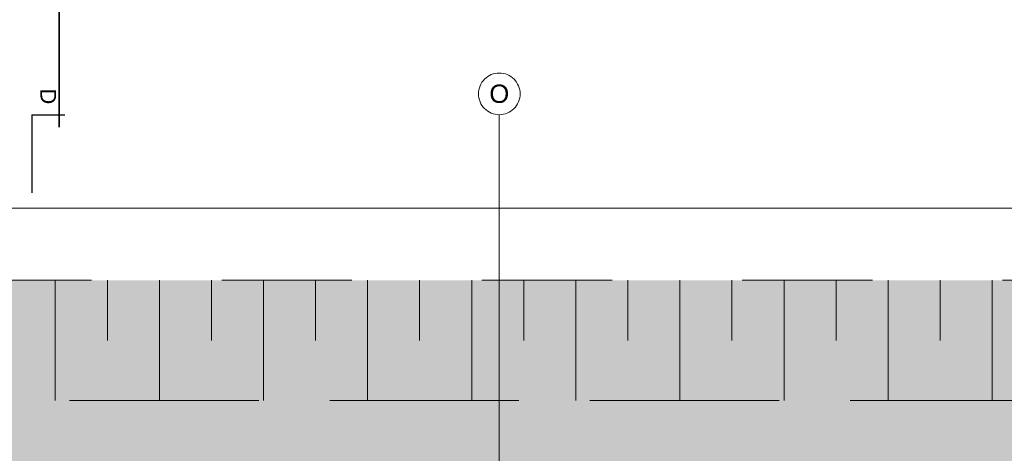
# Model space of a CAD drawing. Header units: metres. Extents: x -3716 to 31, y -1854 to 706.
# Tile 111 of 237: x -1798 to -1680, y 439 to 491. Entities that reach past the tile are written whole.
import ezdxf

# ---------------------------------------------------------------- set-up
doc = ezdxf.new("R2010")
doc.units = ezdxf.units.M
doc.header["$LTSCALE"] = 1.25
doc.header["$PDMODE"] = 1
doc.header["$PDSIZE"] = -2
doc.linetypes.add('Linienart-53', pattern=[5.291531, 3.175, -1.058062, 0.352704, -0.705764])
doc.linetypes.add('VW-01 Strichlinie kurz', pattern=[1.999894, 0.999947, -0.999947])
doc.layers.get('0').update_dxf_attribs({"lineweight": 25})
for name, color, linetype, lineweight in [('30 -32 Gründung-Baugrube', 7, 'VW-01 Strichlinie kurz', 9), ('70 -71 Achsen- 1 Gebäudeachsen', 7, 'Linienart-53', 18), ('70 -72 Beschriftung- 6 Schnittverläufe', 7, 'Linienart-53', 25), ('Keine', 7, 'Continuous', 9)]:
    doc.layers.add(name, color=color, linetype=linetype, lineweight=lineweight)
doc.layers.add('30 -35 Decken- 0 Decken', color=7, linetype='Continuous', lineweight=35, true_color=0x00ee00)
doc.layers.add('70 -76 Bemaßung- 2 Allgemein', color=7, linetype='Continuous', lineweight=5, true_color=0x6666cc)
doc.styles.add('Arial', font='arial.ttf')
doc.dimstyles.new('k+k_klein', dxfattribs={"dimtxt": 1.258608, "dimasz": 1.3255, "dimexe": 1.25, "dimexo": 3.75, "dimgap": 0.125, "dimtad": 1, "dimdec": 3, "dimtxsty": 'Arial', "dimblk": 'VW_SLASH', "dimblk1": 'VW_SLASH', "dimblk2": 'VW_SLASH', "dimcen": 0, "dimdle": 0.625, "dimadec": 3, "dimazin": 0, "dimtfac": 0.75, "dimtdec": 3, "dimtix": 1, "dimtmove": 0, "dimatfit": 0, "dimldrblk": 'VW_FILLEDARROW', "dimfxlon": 1, "dimfrac": 2, "dimtolj": 1, "dimarcsym": 0})
doc.dimstyles.new('SIA_DIN1356', dxfattribs={"dimtxt": 1.258608, "dimasz": 2.80603, "dimexe": 2.5, "dimexo": 3.75, "dimgap": 0.625, "dimtad": 1, "dimdec": 3, "dimtxsty": 'Arial', "dimblk": 'VW_SLASH-1', "dimblk1": 'VW_SLASH-1', "dimblk2": 'VW_SLASH-1', "dimcen": 0, "dimdle": 2.5, "dimadec": 3, "dimazin": 0, "dimtfac": 1, "dimtdec": 3, "dimtix": 1, "dimtmove": 0, "dimatfit": 0, "dimldrblk": 'VW_FILLEDARROW-1', "dimfxl": 1, "dimfrac": 2, "dimtolj": 1, "dimarcsym": 0})

# ---------------------------------------------------------------- blocks, each defined once
blk = doc.blocks.new('Gruppe-20')
at = {"layer": '30 -32 Gründung-Baugrube', "color": 7, "transparency": 33554687}
for p, q in [((-118.886, 2.208), (-118.886, 1.053)), ((-118.386, 2.208), (-118.386, 1.6305)), ((-117.886, 2.208), (-117.886, 1.053)), ((-117.386, 2.208), (-117.386, 1.6305)), ((-116.886, 2.208), (-116.886, 1.053)), ((-116.386, 2.208), (-116.386, 1.6305)), ((-115.886, 2.208), (-115.886, 1.053)), ((-115.386, 2.208), (-115.386, 1.6305)), ((-114.886, 2.208), (-114.886, 1.053)), ((-114.386, 2.208), (-114.386, 1.6305)), ((-113.886, 2.208), (-113.886, 1.053)), ((-113.386, 2.208), (-113.386, 1.6305)), ((-112.886, 2.208), (-112.886, 1.053)), ((-112.386, 2.208), (-112.386, 1.6305)), ((-111.886, 2.208), (-111.886, 1.053)), ((-111.386, 2.208), (-111.386, 1.6305)), ((-110.886, 2.208), (-110.886, 1.053)), ((-110.386, 2.208), (-110.386, 1.6305)), ((-109.886, 2.208), (-109.886, 1.053))]:
    blk.add_line(p, q, dxfattribs=at)
blk = doc.blocks.new('Gruppe-153')
at = {"layer": '30 -32 Gründung-Baugrube', "color": 7, "transparency": 33554687}
blk.add_blockref('Gruppe-20', (0, 0), dxfattribs=at)
blk = doc.blocks.new('VW_SLASH')
at = {"color": 0, "linetype": 'ByBlock', "lineweight": -2, "transparency": 16777216}
blk.add_line((0.4715, 0), (-1, 0), dxfattribs=at)
at = {"color": 0, "lineweight": 5, "transparency": 16777216, "flags": 128}
blk.add_lwpolyline([(0.5004, 0.5004), (-0.5004, -0.5004)], dxfattribs=at)
blk = doc.blocks.new('*D826')
at = {"layer": '70 -76 Bemaßung- 2 Allgemein', "color": 0, "lineweight": -2}
for p, q in [((-146.5259, 6.3049), (-146.5259, 4.15)), ((-71.5461, 4.003), (-71.5461, 4.15)), ((-72.8716, 2.9), (-145.2004, 2.9))]:
    blk.add_line(p, q, dxfattribs=at)
at = {"layer": 'Defpoints', "color": 0}
for p in [(-146.5259, 2.9), (-146.5259, 2.5549), (-71.5461, 0.253)]:
    blk.add_point(p, dxfattribs=at)
at = {"layer": '70 -76 Bemaßung- 2 Allgemein', "color": 0, "lineweight": -2, "xscale": 1.32550048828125, "yscale": 1.32550048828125, "zscale": 1.32550048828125, "rotation": 180}
blk.add_blockref('VW_SLASH', (-146.5259, 2.9), dxfattribs=at)
at = {"layer": '70 -76 Bemaßung- 2 Allgemein', "color": 0, "lineweight": -2, "xscale": 1.32550048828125, "yscale": 1.32550048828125, "zscale": 1.32550048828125}
blk.add_blockref('VW_SLASH', (-71.5461, 2.9), dxfattribs=at)
at = {"layer": '70 -76 Bemaßung- 2 Allgemein', "color": 0, "insert": (-109.036, 2.9831), "char_height": 0.100689, "attachment_point": 5, "style": 'Arial'}
blk.add_mtext('\\A1;74,97\\S98^ ;', dxfattribs=at)
blk = doc.blocks.new('VW_FILLEDARROW')
at = {"linetype": 'Continuous', "lineweight": 0, "transparency": 16777216}
blk.add_hatch(color=0, dxfattribs=at).paths.add_polyline_path([(-2.8289, 0.758), (0, 0), (-2.8289, -0.758)])
at = {"color": 0, "lineweight": 5, "transparency": 16777216, "flags": 128}
blk.add_lwpolyline([(-2.8289, 0.758), (0, 0), (-2.8289, -0.758)], close=True, dxfattribs=at)
blk = doc.blocks.new('Gruppe-522')
at = {"layer": 'Keine', "color": 7, "linetype": 'Continuous', "lineweight": 25, "transparency": 33554687}
blk.add_line((-119.1121, 3.8), (-118.7946, 3.8), dxfattribs=at)
at = {"color": 255, "linetype": 'Continuous', "lineweight": 5, "transparency": 33554687}
blk.add_wipeout([(-119.075, 4.0571), (-119.075, 3.9), (-118.8316, 3.9), (-118.8316, 4.0571)], dxfattribs=at).dxf.layer = 'Keine'
at = {"layer": 'Keine', "color": 7, "transparency": 33554687, "insert": (-118.9533, 3.9), "char_height": 0.151, "attachment_point": 6, "rotation": 270, "line_spacing_factor": 0.970891, "style": 'Arial'}
blk.add_mtext('D', dxfattribs=at)
blk = doc.blocks.new('Gruppe-524')
at = {"layer": '70 -72 Beschriftung- 6 Schnittverläufe', "transparency": 33554687}
blk.add_line((-119.1121, 3.8), (-119.1121, 3.05), dxfattribs=at)
at = {"layer": '70 -72 Beschriftung- 6 Schnittverläufe', "color": 7, "transparency": 33554687}
blk.add_blockref('Gruppe-522', (0, 0), dxfattribs=at)
blk = doc.blocks.new('_Achsen (3D)')
at = {"layer": '70 -71 Achsen- 1 Gebäudeachsen', "transparency": 33554687}
blk.add_line((-114.621, 3.8), (-114.621, -46.172), dxfattribs=at)
at = {"layer": '70 -72 Beschriftung- 6 Schnittverläufe'}
blk.add_blockref('Gruppe-524', (0, 0), dxfattribs=at)
at = {"color": 255, "transparency": 33554687}
blk.add_wipeout([(-114.621, 4.2), (-114.6014, 4.199), (-114.582, 4.1961), (-114.5629, 4.1913), (-114.5445, 4.1847), (-114.5267, 4.1763), (-114.5099, 4.1663), (-114.4941, 4.1546), (-114.4796, 4.1414), (-114.4664, 4.1268), (-114.4547, 4.1111), (-114.4446, 4.0942), (-114.4362, 4.0765), (-114.4296, 4.058), (-114.4248, 4.039), (-114.422, 4.0196), (-114.421, 4), (-114.422, 3.9804), (-114.4248, 3.9609), (-114.4296, 3.9419), (-114.4362, 3.9234), (-114.4446, 3.9057), (-114.4547, 3.8888), (-114.4664, 3.8731), (-114.4796, 3.8585), (-114.4941, 3.8454), (-114.5099, 3.8337), (-114.5267, 3.8236), (-114.5445, 3.8152), (-114.5629, 3.8086), (-114.582, 3.8038), (-114.6014, 3.8009), (-114.621, 3.8), (-114.6406, 3.8009), (-114.66, 3.8038), (-114.6791, 3.8086), (-114.6975, 3.8152), (-114.7153, 3.8236), (-114.7321, 3.8337), (-114.7479, 3.8454), (-114.7624, 3.8585), (-114.7756, 3.8731), (-114.7873, 3.8888), (-114.7974, 3.9057), (-114.8058, 3.9234), (-114.8124, 3.9419), (-114.8172, 3.9609), (-114.82, 3.9804), (-114.821, 4), (-114.82, 4.0196), (-114.8172, 4.039), (-114.8124, 4.058), (-114.8058, 4.0765), (-114.7974, 4.0942), (-114.7873, 4.1111), (-114.7756, 4.1268), (-114.7624, 4.1414), (-114.7479, 4.1546), (-114.7321, 4.1663), (-114.7153, 4.1763), (-114.6975, 4.1847), (-114.6791, 4.1913), (-114.66, 4.1961), (-114.6406, 4.199)], dxfattribs=at).dxf.layer = 'Keine'
at = {"layer": 'Keine', "transparency": 33554687, "flags": 128}
blk.add_lwpolyline([(-114.621, 4.2), (-114.6014, 4.199), (-114.582, 4.1961), (-114.5629, 4.1913), (-114.5445, 4.1847), (-114.5267, 4.1763), (-114.5099, 4.1663), (-114.4941, 4.1546), (-114.4796, 4.1414), (-114.4664, 4.1268), (-114.4547, 4.1111), (-114.4446, 4.0942), (-114.4362, 4.0765), (-114.4296, 4.058), (-114.4248, 4.039), (-114.422, 4.0196), (-114.421, 4), (-114.422, 3.9804), (-114.4248, 3.9609), (-114.4296, 3.9419), (-114.4362, 3.9234), (-114.4446, 3.9057), (-114.4547, 3.8888), (-114.4664, 3.8731), (-114.4796, 3.8585), (-114.4941, 3.8454), (-114.5099, 3.8337), (-114.5267, 3.8236), (-114.5445, 3.8152), (-114.5629, 3.8086), (-114.582, 3.8038), (-114.6014, 3.8009), (-114.621, 3.8), (-114.6406, 3.8009), (-114.66, 3.8038), (-114.6791, 3.8086), (-114.6975, 3.8152), (-114.7153, 3.8236), (-114.7321, 3.8337), (-114.7479, 3.8454), (-114.7624, 3.8585), (-114.7756, 3.8731), (-114.7873, 3.8888), (-114.7974, 3.9057), (-114.8058, 3.9234), (-114.8124, 3.9419), (-114.8172, 3.9609), (-114.82, 3.9804), (-114.821, 4), (-114.82, 4.0196), (-114.8172, 4.039), (-114.8124, 4.058), (-114.8058, 4.0765), (-114.7974, 4.0942), (-114.7873, 4.1111), (-114.7756, 4.1268), (-114.7624, 4.1414), (-114.7479, 4.1546), (-114.7321, 4.1663), (-114.7153, 4.1763), (-114.6975, 4.1847), (-114.6791, 4.1913), (-114.66, 4.1961), (-114.6406, 4.199)], close=True, dxfattribs=at)
at = {"layer": 'Keine', "transparency": 33554687, "insert": (-114.621, 4), "char_height": 0.1762, "attachment_point": 5, "line_spacing_factor": 0.970891, "style": 'Arial'}
blk.add_mtext('O', dxfattribs=at)
blk = doc.blocks.new('VW_SLASH-1')
at = {"color": 0, "linetype": 'ByBlock', "lineweight": -2, "transparency": 16777216}
blk.add_line((0.8909, 0), (-1, 0), dxfattribs=at)
at = {"color": 0, "lineweight": 20, "transparency": 16777216, "flags": 128}
blk.add_lwpolyline([(0.5001, 0.5001), (-0.5001, -0.5001)], dxfattribs=at)
blk = doc.blocks.new('*D1014')
at = {"layer": '30 -35 Decken- 0 Decken', "color": 0, "linetype": 'Continuous', "lineweight": -2}
for p, q in [((-88.627, 16.094), (-88.627, 18.9001)), ((-92.0709, 13.288), (-91.127, 13.288)), ((-88.627, 12.038), (-88.627, 13.288)), ((-91.8209, 12.038), (-91.127, 12.038)), ((-88.627, 9.232), (-88.627, 6.4259))]:
    blk.add_line(p, q, dxfattribs=at)
at = {"layer": 'Defpoints', "color": 0}
for p in [(-88.627, 13.288), (-88.3209, 13.288), (-88.0709, 12.038)]:
    blk.add_point(p, dxfattribs=at)
at = {"layer": '30 -35 Decken- 0 Decken', "color": 0, "lineweight": -2, "xscale": 2.8060302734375, "yscale": 2.8060302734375, "zscale": 2.8060302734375}
for p, rotation in [((-88.627, 13.288), 270), ((-88.627, 12.038), 90)]:
    blk.add_blockref('VW_SLASH-1', p, dxfattribs=dict(at, rotation=rotation))
at = {"layer": '30 -35 Decken- 0 Decken', "color": 0, "lineweight": 9, "insert": (-88.7375, 12.663), "char_height": 0.10069, "attachment_point": 5, "rotation": 90, "style": 'Arial'}
blk.add_mtext('\\A1;1,25', dxfattribs=at)
blk = doc.blocks.new('VW_FILLEDARROW-1')
at = {"linetype": 'Continuous', "lineweight": 0, "transparency": 16777216}
blk.add_hatch(color=0, dxfattribs=at).paths.add_polyline_path([(-1.4144, 0.379), (0, 0), (-1.4144, -0.379)])
at = {"color": 0, "lineweight": 5, "transparency": 16777216, "flags": 128}
blk.add_lwpolyline([(-1.4144, 0.379), (0, 0), (-1.4144, -0.379)], close=True, dxfattribs=at)
blk = doc.blocks.new('Gruppe-519')
at = {"layer": '70 -76 Bemaßung- 2 Allgemein'}
dim = blk.add_linear_dim(base=(-146.52586, 2.89996), p1=(-71.54606, 0.25296), p2=(-146.52586, 2.55488), text='74,97\\S98^ ;', dimstyle='k+k_klein', override={"dimtxt": 0.100689, "dimgap": 0.005, "dimdec": 4, "dimpost": '<>', "dimtxsty": 'Arial', "dimtmove": 2}, dxfattribs=at)
dim.commit()
dim.dimension.update_dxf_attribs({"geometry": '*D826', "text_midpoint": (-109.03596, 2.98306)})
blk = doc.blocks.new('_Feinplanum 2D (2D)')
at = {"layer": '30 -32 Gründung-Baugrube', "linetype": 'Continuous', "lineweight": 0, "true_color": 0xfffdee}
h = blk.add_hatch(color=7, dxfattribs=at)
h.paths.add_polyline_path([(3.234, 2.208), (3.234, -3.2548), (2.984, -4.1878), (2.984, -7.2829), (4.962, -7.2829), (4.962, -10.1329), (2.654, -10.1329), (2.654, -15.1811), (4.962, -15.1811), (4.962, -18.0311), (2.984, -18.0311), (2.984, -43.352), (-34.7423, -43.352), (-34.7423, -45.1048), (-41.1823, -45.1048), (-41.1823, -44.674), (-49.9647, -44.674), (-49.9647, -43.352), (-84.2423, -43.352), (-84.2423, -45.104), (-90.6823, -45.104), (-90.6823, -44.674), (-99.4647, -44.674), (-99.4647, -43.352), (-160.8923, -43.352), (-160.8923, -45.104), (-167.3323, -45.104), (-167.3323, -44.674), (-176.1147, -44.674), (-176.1147, -43.352), (-179.176, -43.352), (-179.176, 2.208), (-156.666, 2.208), (-156.666, 2.5549), (-146.5259, 2.5549), (-146.5259, 2.208), (-52.841, 2.208), (-52.841, 2.398), (-26.376, 2.398), (-26.376, 2.208)])
h.paths.add_polyline_path([(-178.021, 1.053), (-178.021, -42.197), (-174.1147, -42.197), (-174.1147, -42.674), (-171.8747, -42.674), (-171.8747, -42.2278), (-169.9414, -42.2278), (-169.9414, -42.674), (-167.7014, -42.674), (-167.7014, -42.197), (-165.3323, -42.197), (-165.3323, -43.104), (-162.8923, -43.104), (-162.8923, -42.197), (-97.4647, -42.197), (-97.4647, -42.674), (-95.2247, -42.674), (-95.2247, -42.197), (-93.2914, -42.197), (-93.2914, -42.674), (-91.0514, -42.674), (-91.0514, -42.197), (-88.6823, -42.197), (-88.6823, -43.104), (-86.2423, -43.104), (-86.2423, -42.1969), (-53.0011, -42.1969), (-53.0011, -41.897), (-52.9989, -41.897), (-52.9989, -42.1969), (-47.9647, -42.197), (-47.9647, -42.674), (-45.7247, -42.674), (-45.7247, -42.197), (-43.7914, -42.197), (-43.7914, -42.674), (-41.5514, -42.674), (-41.5514, -42.197), (-39.1823, -42.197), (-39.1823, -43.104), (-36.7423, -43.104), (-36.7423, -42.197), (-16.7111, -42.197), (-16.7111, -42.1962), (-13.6303, -42.197), (1.829, -42.197), (1.829, -4.0357), (2.079, -3.1027), (2.079, 1.053), (-16.7111, 1.053), (-27.531, 1.053), (-27.531, 1.243), (-51.686, 1.243), (-51.686, 1.053), (-53.0011, 1.053), (-88.896, 1.053), (-106.641, 1.053), (-147.6809, 1.053), (-147.6809, 1.3999), (-155.511, 1.3999), (-155.511, 1.053)])
at = {"layer": '30 -32 Gründung-Baugrube', "linetype": 'Continuous', "lineweight": 0}
h = blk.add_hatch(color=254, dxfattribs=at)
h.paths.add_polyline_path([(-52.9989, -42.1969), (-53.0011, -42.1969), (-86.2423, -42.1969), (-86.2423, -43.104), (-88.6823, -43.104), (-88.6823, -42.1969), (-88.896, -42.1969), (-88.896, -42.197), (-91.0514, -42.197), (-91.0514, -42.674), (-93.2914, -42.674), (-93.2914, -42.197), (-95.2247, -42.197), (-95.2247, -42.674), (-97.4647, -42.674), (-97.4647, -42.197), (-162.8923, -42.197), (-162.8923, -43.104), (-165.3323, -43.104), (-165.3323, -42.197), (-167.7014, -42.197), (-167.7014, -42.674), (-169.9414, -42.674), (-169.9414, -42.197), (-171.8747, -42.197), (-171.8747, -42.674), (-174.1147, -42.674), (-174.1147, -42.197), (-178.021, -42.197), (-178.021, 1.053), (-106.641, 1.053), (-88.896, 1.053), (-53.0011, 1.053), (-16.7111, 1.053), (2.079, 1.053), (2.079, -3.1027), (1.829, -4.0357), (1.829, -42.197), (-13.6303, -42.197), (-16.7111, -42.1962), (-16.7111, -42.197), (-36.7423, -42.197), (-36.7423, -43.104), (-39.1823, -43.104), (-39.1823, -42.197), (-41.5514, -42.197), (-41.5514, -42.674), (-43.7914, -42.674), (-43.7914, -42.197), (-45.7247, -42.197), (-45.7247, -42.674), (-47.9647, -42.674), (-47.9647, -42.197)])
h.paths.add_polyline_path([(-106.641, 0.253), (-177.221, 0.253), (-177.221, -41.397), (-174.1147, -41.397), (-174.1147, -40.677), (-171.8747, -40.677), (-171.8747, -41.397), (-169.9414, -41.397), (-169.9414, -40.677), (-167.7014, -40.677), (-167.7014, -41.397), (-165.3323, -41.397), (-165.3323, -40.004), (-162.8923, -40.004), (-162.8923, -41.397), (-97.4647, -41.397), (-97.4647, -40.677), (-95.2247, -40.677), (-95.2247, -41.397), (-93.2914, -41.397), (-93.2914, -40.677), (-91.0514, -40.677), (-91.0514, -41.397), (-88.896, -41.397), (-88.896, -41.3969), (-88.6823, -41.3969), (-88.6823, -40.004), (-86.2423, -40.004), (-86.2423, -41.3969), (-71.5461, -41.3969), (-71.5461, 0.253), (-88.896, 0.253)])
h.paths.add_polyline_path([(-70.7461, -41.3969), (-53.0011, -41.3969), (-52.9989, -41.3969), (-47.9647, -41.397), (-47.9647, -40.677), (-45.7247, -40.677), (-45.7247, -41.397), (-43.7914, -41.397), (-43.7914, -40.677), (-41.5514, -40.677), (-41.5514, -41.397), (-39.1823, -41.397), (-39.1823, -40.004), (-36.7423, -40.004), (-36.7423, -41.397), (-16.7111, -41.397), (-16.7111, -41.3976), (1.029, -41.397), (1.029, -3.9304), (1.279, -2.9974), (1.279, 0.253), (-16.7111, 0.253), (-53.0011, 0.253), (-70.7461, 0.253)])
at = {"layer": '30 -32 Gründung-Baugrube', "flags": 128}
for points in [[(3.234, 2.208), (3.234, -3.2548), (2.984, -4.1878), (2.984, -7.2829), (4.962, -7.2829), (4.962, -10.1329), (2.654, -10.1329), (2.654, -15.1811), (4.962, -15.1811), (4.962, -18.0311), (2.984, -18.0311), (2.984, -43.352), (-34.7423, -43.352), (-34.7423, -45.1048), (-41.1823, -45.1048), (-41.1823, -44.674), (-49.9647, -44.674), (-49.9647, -43.352), (-84.2423, -43.352), (-84.2423, -45.104), (-90.6823, -45.104), (-90.6823, -44.674), (-99.4647, -44.674), (-99.4647, -43.352), (-160.8923, -43.352), (-160.8923, -45.104), (-167.3323, -45.104), (-167.3323, -44.674), (-176.1147, -44.674), (-176.1147, -43.352), (-179.176, -43.352), (-179.176, 2.208), (-156.666, 2.208), (-156.666, 2.5549), (-146.5259, 2.5549), (-146.5259, 2.208), (-52.841, 2.208), (-52.841, 2.398), (-26.376, 2.398), (-26.376, 2.208)], [(-178.021, 1.053), (-178.021, -42.197), (-174.1147, -42.197), (-174.1147, -42.674), (-171.8747, -42.674), (-171.8747, -42.2278), (-169.9414, -42.2278), (-169.9414, -42.674), (-167.7014, -42.674), (-167.7014, -42.197), (-165.3323, -42.197), (-165.3323, -43.104), (-162.8923, -43.104), (-162.8923, -42.197), (-97.4647, -42.197), (-97.4647, -42.674), (-95.2247, -42.674), (-95.2247, -42.197), (-93.2914, -42.197), (-93.2914, -42.674), (-91.0514, -42.674), (-91.0514, -42.197), (-88.6823, -42.197), (-88.6823, -43.104), (-86.2423, -43.104), (-86.2423, -42.1969), (-53.0011, -42.1969), (-53.0011, -41.897), (-52.9989, -41.897), (-52.9989, -42.1969), (-47.9647, -42.197), (-47.9647, -42.674), (-45.7247, -42.674), (-45.7247, -42.197), (-43.7914, -42.197), (-43.7914, -42.674), (-41.5514, -42.674), (-41.5514, -42.197), (-39.1823, -42.197), (-39.1823, -43.104), (-36.7423, -43.104), (-36.7423, -42.197), (-16.7111, -42.197), (-16.7111, -42.1962), (-13.6303, -42.197), (1.829, -42.197), (1.829, -4.0357), (2.079, -3.1027), (2.079, 1.053), (-16.7111, 1.053), (-27.531, 1.053), (-27.531, 1.243), (-51.686, 1.243), (-51.686, 1.053), (-53.0011, 1.053), (-88.896, 1.053), (-106.641, 1.053), (-147.6809, 1.053), (-147.6809, 1.3999), (-155.511, 1.3999), (-155.511, 1.053)], [(-52.9989, -42.1969), (-53.0011, -42.1969), (-86.2423, -42.1969), (-86.2423, -43.104), (-88.6823, -43.104), (-88.6823, -42.1969), (-88.896, -42.1969), (-88.896, -42.197), (-91.0514, -42.197), (-91.0514, -42.674), (-93.2914, -42.674), (-93.2914, -42.197), (-95.2247, -42.197), (-95.2247, -42.674), (-97.4647, -42.674), (-97.4647, -42.197), (-162.8923, -42.197), (-162.8923, -43.104), (-165.3323, -43.104), (-165.3323, -42.197), (-167.7014, -42.197), (-167.7014, -42.674), (-169.9414, -42.674), (-169.9414, -42.197), (-171.8747, -42.197), (-171.8747, -42.674), (-174.1147, -42.674), (-174.1147, -42.197), (-178.021, -42.197), (-178.021, 1.053), (-106.641, 1.053), (-88.896, 1.053), (-53.0011, 1.053), (-16.7111, 1.053), (2.079, 1.053), (2.079, -3.1027), (1.829, -4.0357), (1.829, -42.197), (-13.6303, -42.197), (-16.7111, -42.1962), (-16.7111, -42.197), (-36.7423, -42.197), (-36.7423, -43.104), (-39.1823, -43.104), (-39.1823, -42.197), (-41.5514, -42.197), (-41.5514, -42.674), (-43.7914, -42.674), (-43.7914, -42.197), (-45.7247, -42.197), (-45.7247, -42.674), (-47.9647, -42.674), (-47.9647, -42.197)]]:
    blk.add_lwpolyline(points, close=True, dxfattribs=at)
at = {"layer": '30 -32 Gründung-Baugrube', "color": 7}
blk.add_blockref('Gruppe-153', (0, 0), dxfattribs=at)
at = {"layer": '70 -76 Bemaßung- 2 Allgemein'}
blk.add_blockref('Gruppe-519', (0, 0), dxfattribs=at)
blk = doc.blocks.new('Gruppe-670')
at = {"layer": '30 -35 Decken- 0 Decken', "color": 7, "linetype": 'Continuous', "lineweight": 9}
dim = blk.add_linear_dim(base=(-88.627, 13.288), p1=(-88.07090884, 12.038), p2=(-88.32090884, 13.288), angle=270, text='1,25', dimstyle='SIA_DIN1356', override={"dimtxt": 0.100689, "dimgap": 0.05, "dimdec": 8, "dimpost": '<>', "dimtxsty": 'Arial', "dimtmove": 2}, dxfattribs=at)
dim.commit()
dim.dimension.update_dxf_attribs({"geometry": '*D1014', "text_midpoint": (-88.73746354, 12.663)})
blk = doc.blocks.new('_FU_2D LP6 (3D)')
at = {"layer": '30 -35 Decken- 0 Decken', "color": 7}
blk.add_blockref('Gruppe-670', (0, 0), dxfattribs=at)

msp = doc.modelspace()

# ---------------------------------------------------------------- block references
at = {"layer": 'Keine', "color": 1, "xscale": 12.5, "yscale": 12.5, "zscale": 12.5}
msp.add_blockref('_Feinplanum 2D (2D)', (-307.66, 432.49), dxfattribs=at)

# ---------------------------------------------------------------- next in the draw order: block references
msp.add_blockref('_Achsen (3D)', (-307.66, 432.49), dxfattribs=at)

# ---------------------------------------------------------------- next in the draw order: block references
msp.add_blockref('_FU_2D LP6 (3D)', (-685.45, 398.18), dxfattribs=at)

doc.saveas('drawing.dxf')
